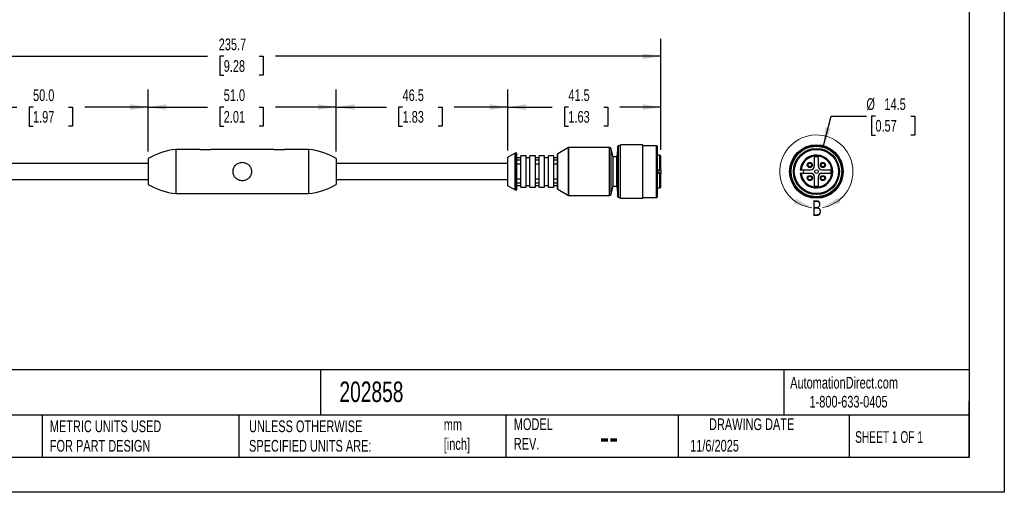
# Model space of a CAD drawing. Header units: millimetres. Extents: x 0 to 419, y 0 to 324.
# Tile 2 of 4: x 152 to 419, y 0 to 128. Entities that reach past the tile are written whole.
import ezdxf

# ---------------------------------------------------------------- set-up
doc = ezdxf.new("R2010")
doc.units = ezdxf.units.MM
doc.header["$LTSCALE"] = 1.5
doc.layers.add('DIMENSIONS', color=140, linetype='Continuous', lineweight=25)
doc.layers.add('TEXT', color=140, linetype='Continuous', lineweight=25)
doc.styles.add('SLDTEXTSTYLE0', font='TXT', dxfattribs={"width": 0.7})
doc.styles.add('SLDTEXTSTYLE1', font='TXT', dxfattribs={"width": 0.65})
doc.dimstyles.new('SLDDIMSTYLE0', dxfattribs={"dimtxt": 3.237012, "dimasz": 4.953, "dimexe": 0, "dimexo": 0.0625, "dimgap": 0.809253, "dimtad": 0, "dimtih": 1, "dimtoh": 1, "dimdec": 1, "dimrnd": 1e-09, "dimzin": 12, "dimdsep": 46, "dimtxsty": 'SLDTEXTSTYLE0', "dimsah": 1, "dimcen": 0.09, "dimadec": 0, "dimazin": 3, "dimtfac": 1, "dimtdec": 1, "dimtofl": 0, "dimtmove": 0, "dimatfit": 3, "dimfxl": 0, "dimfrac": 2, "dimtolj": 1, "dimtzin": 12, "dimarcsym": 0})
doc.dimstyles.new('SLDDIMSTYLE1', dxfattribs={"dimtxt": 3.237012, "dimasz": 4.953, "dimexe": 0, "dimexo": 0.0625, "dimgap": 0.809253, "dimtad": 0, "dimtih": 1, "dimtoh": 1, "dimdec": 1, "dimrnd": 1e-09, "dimzin": 4, "dimdsep": 46, "dimtxsty": 'SLDTEXTSTYLE0', "dimsah": 1, "dimcen": 0.09, "dimadec": 0, "dimazin": 1, "dimtfac": 1, "dimtdec": 1, "dimtofl": 0, "dimtmove": 0, "dimatfit": 3, "dimfxl": 0, "dimfrac": 2, "dimtolj": 1, "dimtzin": 12, "dimarcsym": 0})
doc.dimstyles.new('SLDDIMSTYLE2', dxfattribs={"dimtxt": 3.237012, "dimasz": 4.953, "dimexe": 0, "dimexo": 0.0625, "dimgap": 0.809253, "dimtad": 0, "dimtih": 1, "dimtoh": 1, "dimdec": 1, "dimrnd": 1e-09, "dimzin": 12, "dimdsep": 46, "dimtxsty": 'SLDTEXTSTYLE0', "dimsah": 1, "dimcen": 0, "dimadec": 0, "dimazin": 3, "dimtfac": 1, "dimtdec": 1, "dimtofl": 0, "dimtmove": 0, "dimatfit": 3, "dimfxl": 0, "dimfrac": 2, "dimtolj": 1, "dimtzin": 12, "dimarcsym": 0})

# ---------------------------------------------------------------- blocks, each defined once
blk = doc.blocks.new('_D_1')
at = {"layer": 'DIMENSIONS'}
for p, q in [((136.96, 92.12), (136.96, 109.21)), ((186.96, 92.38), (186.96, 109.21)), ((136.96, 104.44), (151.34, 104.44)), ((155.73, 104.44), (154.64, 104.44)), ((154.64, 104.44), (154.64, 99.3)), ((165.35, 104.44), (166.44, 104.44)), ((166.44, 104.44), (166.44, 99.3)), ((186.96, 104.44), (169.74, 104.44)), ((154.64, 99.3), (155.73, 99.3)), ((166.44, 99.3), (165.35, 99.3))]:
    blk.add_line(p, q, dxfattribs=at)
for points in [[(136.96, 104.44), (141.91, 103.68), (141.91, 105.21)], [(186.96, 104.44), (182.01, 105.21), (182.01, 103.68)]]:
    blk.add_solid(points, dxfattribs=at)
at = {"layer": 'DIMENSIONS', "char_height": 3.175, "attachment_point": 1, "style": 'SLDTEXTSTYLE0'}
for s, insert in [('50.0', (155.73, 109.26)), ('1.97', (155.73, 103.39))]:
    blk.add_mtext(s, dxfattribs=dict(at, insert=insert))
blk = doc.blocks.new('_D_2')
at = {"layer": 'DIMENSIONS'}
for p, q in [((186.96, 92.38), (186.96, 109.21)), ((237.96, 92.38), (237.96, 109.21)), ((186.96, 104.44), (203.04, 104.44)), ((207.43, 104.44), (206.34, 104.44)), ((206.34, 104.44), (206.34, 99.3)), ((217.05, 104.44), (218.14, 104.44)), ((218.14, 104.44), (218.14, 99.3)), ((237.96, 104.44), (221.43, 104.44)), ((206.34, 99.3), (207.43, 99.3)), ((218.14, 99.3), (217.05, 99.3))]:
    blk.add_line(p, q, dxfattribs=at)
for points in [[(186.96, 104.44), (191.91, 103.68), (191.91, 105.21)], [(237.96, 104.44), (233.01, 105.21), (233.01, 103.68)]]:
    blk.add_solid(points, dxfattribs=at)
at = {"layer": 'DIMENSIONS', "char_height": 3.175, "attachment_point": 1, "style": 'SLDTEXTSTYLE0'}
for s, insert in [('51.0', (207.43, 109.26)), ('2.01', (207.43, 103.39))]:
    blk.add_mtext(s, dxfattribs=dict(at, insert=insert))
blk = doc.blocks.new('_D_3')
at = {"layer": 'DIMENSIONS'}
for p, q in [((237.96, 92.38), (237.96, 109.21)), ((284.46, 92.67), (284.46, 109.21)), ((237.96, 104.44), (251.55, 104.44)), ((255.93, 104.44), (254.85, 104.44)), ((254.85, 104.44), (254.85, 99.3)), ((265.55, 104.44), (266.64, 104.44)), ((266.64, 104.44), (266.64, 99.3)), ((284.46, 104.44), (269.94, 104.44)), ((254.85, 99.3), (255.93, 99.3)), ((266.64, 99.3), (265.55, 99.3))]:
    blk.add_line(p, q, dxfattribs=at)
for points in [[(237.96, 104.44), (242.91, 103.68), (242.91, 105.21)], [(284.46, 104.44), (279.51, 105.21), (279.51, 103.68)]]:
    blk.add_solid(points, dxfattribs=at)
at = {"layer": 'DIMENSIONS', "char_height": 3.175, "attachment_point": 1, "style": 'SLDTEXTSTYLE0'}
for s, insert in [('46.5', (255.93, 109.26)), ('1.83', (255.93, 103.39))]:
    blk.add_mtext(s, dxfattribs=dict(at, insert=insert))
blk = doc.blocks.new('_D_4')
at = {"layer": 'DIMENSIONS'}
for p, q in [((284.46, 92.67), (284.46, 109.21)), ((325.96, 93.08), (325.96, 109.21)), ((284.46, 104.44), (296.5, 104.44)), ((300.89, 104.44), (299.8, 104.44)), ((299.8, 104.44), (299.8, 99.3)), ((310.51, 104.44), (311.59, 104.44)), ((311.59, 104.44), (311.59, 99.3)), ((325.96, 104.44), (314.89, 104.44)), ((299.8, 99.3), (300.89, 99.3)), ((311.59, 99.3), (310.51, 99.3))]:
    blk.add_line(p, q, dxfattribs=at)
for points in [[(284.46, 104.44), (289.41, 103.68), (289.41, 105.21)], [(325.96, 104.44), (321.01, 105.21), (321.01, 103.68)]]:
    blk.add_solid(points, dxfattribs=at)
at = {"layer": 'DIMENSIONS', "char_height": 3.175, "attachment_point": 1, "style": 'SLDTEXTSTYLE0'}
for s, insert in [('41.5', (300.89, 109.26)), ('1.63', (300.89, 103.39))]:
    blk.add_mtext(s, dxfattribs=dict(at, insert=insert))
blk = doc.blocks.new('_D_5')
at = {"layer": 'DIMENSIONS'}
for p, q in [((90.21, 93.31), (90.21, 122.99)), ((325.96, 92.85), (325.96, 122.99)), ((90.21, 118.23), (203.04, 118.23)), ((207.43, 118.23), (206.34, 118.23)), ((206.34, 118.23), (206.34, 113.08)), ((217.05, 118.23), (218.14, 118.23)), ((218.14, 118.23), (218.14, 113.08)), ((325.96, 118.23), (221.43, 118.23)), ((206.34, 113.08), (207.43, 113.08)), ((218.14, 113.08), (217.05, 113.08))]:
    blk.add_line(p, q, dxfattribs=at)
for points in [[(90.21, 118.23), (95.17, 117.46), (95.17, 118.99)], [(325.96, 118.23), (321.01, 118.99), (321.01, 117.46)]]:
    blk.add_solid(points, dxfattribs=at)
at = {"layer": 'DIMENSIONS', "char_height": 3.175, "attachment_point": 1, "style": 'SLDTEXTSTYLE0'}
for s, insert in [('235.7', (206.08, 123.04)), ('9.28', (207.43, 117.17))]:
    blk.add_mtext(s, dxfattribs=dict(at, insert=insert))
blk = doc.blocks.new('_D_6')
at = {"layer": 'DIMENSIONS'}
for p, q in [((370.03, 93.98), (372.18, 102.03)), ((372.18, 102.03), (381.71, 102.03)), ((384.15, 102.03), (383.07, 102.03)), ((383.07, 102.03), (383.07, 96.88)), ((393.77, 102.03), (394.86, 102.03)), ((394.86, 102.03), (394.86, 96.88)), ((383.07, 96.88), (384.15, 96.88)), ((394.86, 96.88), (393.77, 96.88))]:
    blk.add_line(p, q, dxfattribs=at)
blk.add_solid([(370.03, 93.98), (372.05, 98.57), (370.57, 98.96)], dxfattribs=at)
at = {"layer": 'DIMENSIONS', "char_height": 3.175, "attachment_point": 1, "style": 'SLDTEXTSTYLE0'}
for s, insert in [('%%c', (381.71, 106.84)), ('14.5', (386.6, 106.84)), ('0.57', (384.15, 100.97))]:
    blk.add_mtext(s, dxfattribs=dict(at, insert=insert))

msp = doc.modelspace()

# ---------------------------------------------------------------- linework, layer by layer
at = {"color": 7, "linetype": 'Continuous'}
for p, q in [((419.1, 323.85), (419.1, 0)), ((419.1, 0), (0, 0))]:
    msp.add_line(p, q, dxfattribs=at)
for p, q in [((300.94, 93.46), (298.01, 91.77)), ((300.94, 80.49), (300.94, 93.46)), ((312.01, 93.48), (300.99, 93.48)), ((300.99, 80.48), (300.99, 93.48)), ((312.01, 80.48), (312.01, 93.48)), ((314.31, 93.79), (314.06, 90.98)), ((314.31, 80.16), (314.31, 93.79)), ((315.06, 93.98), (314.51, 93.98)), ((314.51, 79.98), (314.51, 93.98)), ((321.06, 94.23), (315.06, 94.23)), ((315.06, 79.73), (315.06, 94.23)), ((321.06, 79.73), (321.06, 94.23)), ((324.81, 93.98), (321.06, 93.98)), ((325.06, 93.83), (324.81, 93.98)), ((324.81, 79.98), (324.81, 93.98)), ((325.06, 80.12), (325.06, 93.83)), ((200.99, 92.98), (194.46, 92.98)), ((194.46, 92.98), (194.46, 80.98)), ((200.99, 92.87), (200.99, 92.98)), ((200.99, 92.97), (203.93, 92.97)), ((203.93, 92.87), (200.99, 92.87)), ((220.99, 92.98), (203.93, 92.98)), ((203.93, 92.98), (203.93, 92.87)), ((220.99, 92.87), (220.99, 92.98)), ((220.99, 92.97), (223.93, 92.97)), ((223.93, 92.87), (220.99, 92.87)), ((230.46, 92.98), (223.93, 92.98)), ((223.93, 92.98), (223.93, 92.87)), ((230.46, 92.98), (230.46, 80.98)), ((286.44, 91.96), (284.51, 90.85)), ((284.51, 83.1), (284.51, 90.85)), ((286.44, 81.99), (286.44, 91.96)), ((286.86, 91.98), (286.49, 91.98)), ((286.49, 81.98), (286.49, 91.98)), ((286.86, 81.98), (286.86, 91.98)), ((286.96, 82.08), (286.96, 91.88)), ((289.46, 91.23), (287.96, 91.23)), ((287.96, 82.73), (287.96, 91.23)), ((289.46, 82.73), (289.46, 91.23)), ((291.96, 91.23), (290.46, 91.23)), ((290.46, 82.73), (290.46, 91.23)), ((291.96, 82.73), (291.96, 91.23)), ((294.46, 91.23), (292.96, 91.23)), ((292.96, 82.73), (292.96, 91.23)), ((294.46, 82.73), (294.46, 91.23)), ((296.96, 91.23), (295.46, 91.23)), ((295.46, 82.73), (295.46, 91.23)), ((296.96, 82.73), (296.96, 91.23)), ((297.96, 82.27), (297.96, 91.69)), ((298.01, 82.18), (298.01, 91.77)), ((313.06, 90.98), (312.49, 93.11)), ((312.49, 80.85), (312.49, 93.11)), ((314.06, 90.98), (313.06, 90.98)), ((313.06, 82.98), (313.06, 90.98)), ((314.06, 82.98), (314.06, 90.98)), ((325.71, 91.43), (325.06, 91.43)), ((325.96, 91.18), (325.71, 91.43)), ((325.71, 87.48), (325.71, 91.43)), ((325.96, 87.48), (325.96, 91.18)), ((367.65, 88.48), (367.65, 90.94)), ((368.65, 90.94), (368.65, 88.48)), ((186.96, 89.13), (136.96, 89.13)), ((186.96, 90.48), (186.96, 83.48)), ((237.96, 90.48), (237.96, 83.48)), ((284.46, 89.13), (237.96, 89.13)), ((284.46, 83.19), (284.46, 90.76)), ((287.96, 90.73), (286.96, 90.73)), ((286.96, 90.15), (287.96, 90.15)), ((287.96, 88.98), (286.96, 88.98)), ((290.46, 90.73), (289.46, 90.73)), ((292.96, 90.73), (291.96, 90.73)), ((291.96, 90.15), (292.96, 90.15)), ((292.96, 88.98), (291.96, 88.98)), ((295.46, 90.73), (294.46, 90.73)), ((297.96, 90.73), (296.96, 90.73)), ((296.96, 90.15), (297.96, 90.15)), ((297.96, 88.98), (296.96, 88.98)), ((325.06, 87.48), (325.71, 87.48)), ((325.71, 86.48), (325.06, 86.48)), ((325.46, 87.48), (325.46, 86.48)), ((325.71, 82.53), (325.71, 86.48)), ((325.96, 87.48), (325.96, 86.48)), ((325.96, 82.78), (325.96, 86.48)), ((363.98, 87.48), (366.65, 87.48)), ((366.65, 86.48), (363.98, 86.48)), ((367.65, 83.01), (367.65, 85.48)), ((368.65, 85.48), (368.65, 83.01)), ((369.65, 87.48), (372.12, 87.48)), ((372.12, 86.48), (369.65, 86.48)), ((136.96, 84.83), (186.96, 84.83)), ((237.96, 84.83), (284.46, 84.83)), ((284.51, 83.1), (286.44, 81.99)), ((286.96, 84.98), (287.96, 84.98)), ((287.96, 83.8), (286.96, 83.8)), ((286.96, 83.23), (287.96, 83.23)), ((289.46, 83.23), (290.46, 83.23)), ((291.96, 84.98), (292.96, 84.98)), ((292.96, 83.8), (291.96, 83.8)), ((291.96, 83.23), (292.96, 83.23)), ((294.46, 83.23), (295.46, 83.23)), ((296.96, 84.98), (297.96, 84.98)), ((297.96, 83.8), (296.96, 83.8)), ((296.96, 83.23), (297.96, 83.23)), ((312.49, 80.85), (313.06, 82.98)), ((313.06, 82.98), (314.06, 82.98)), ((314.06, 82.98), (314.31, 80.16)), ((325.71, 82.53), (325.96, 82.78)), ((194.46, 80.98), (230.46, 80.98)), ((286.49, 81.98), (286.86, 81.98)), ((287.96, 82.73), (289.46, 82.73)), ((290.46, 82.73), (291.96, 82.73)), ((292.96, 82.73), (294.46, 82.73)), ((295.46, 82.73), (296.96, 82.73)), ((298.01, 82.18), (300.94, 80.49)), ((300.99, 80.48), (312.01, 80.48)), ((324.81, 79.98), (325.06, 80.12)), ((325.06, 82.53), (325.71, 82.53)), ((314.51, 79.98), (315.06, 79.98)), ((315.06, 79.73), (321.06, 79.73)), ((321.06, 79.98), (324.81, 79.98))]:
    msp.add_line(p, q)
for centre, radius in [((368.15, 86.98), 7.25), ((368.15, 86.98), 7), ((368.15, 86.98), 6.86), ((368.15, 86.98), 6.25), ((368.15, 86.98), 6), ((366.38, 88.74), 0.7), ((366.38, 88.74), 0.5), ((369.92, 88.74), 0.7), ((369.92, 88.74), 0.5), ((366.38, 85.21), 0.7), ((366.38, 85.21), 0.5), ((368.15, 86.98), 0.5), ((369.92, 85.21), 0.7), ((369.92, 85.21), 0.5)]:
    msp.add_circle(centre, radius)
at = {"color": 7, "linetype": 'Continuous', "lineweight": 18}
msp.add_arc((368.15, 86.98), 9.91, 279.8367, 263.0246, dxfattribs=at)
for centre, radius, start, end in [((300.99, 93.38), 0.1, 90, 120), ((312.01, 92.98), 0.5, 15, 90), ((314.51, 93.78), 0.2, 90, 175), ((196.91, 73.13), 20, 97.0358, 119.8341), ((228.01, 73.13), 20, 60.1659, 82.9642), ((284.56, 90.76), 0.1, 120, 180), ((286.49, 91.88), 0.1, 90, 120), ((286.86, 91.88), 0.1, 0, 90), ((298.06, 91.69), 0.1, 120, 180), ((368.15, 86.98), 4.45, 186.4514, 173.5486), ((368.15, 86.98), 4.2, 186.8371, 173.1629), ((368.15, 86.98), 4, 82.8192, 97.1808), ((366.65, 88.48), 1, 270, 0), ((369.65, 88.48), 1, 180, 270), ((364.25, 86.98), 0.5, 270, 90), ((366.65, 85.48), 1, 0, 90), ((369.65, 85.48), 1, 90, 180), ((368.15, 86.98), 4, 352.8192, 7.1808), ((196.91, 100.83), 20, 240.1659, 262.9642), ((228.01, 100.83), 20, 277.0358, 299.8341), ((284.56, 83.19), 0.1, 180, 240), ((368.15, 86.98), 4, 262.8192, 277.1808), ((286.49, 82.08), 0.1, 240, 270), ((286.86, 82.08), 0.1, 270, 0), ((298.06, 82.27), 0.1, 180, 240), ((300.99, 80.58), 0.1, 240, 270), ((312.01, 80.98), 0.5, 270, 345), ((314.51, 80.18), 0.2, 185, 270)]:
    msp.add_arc(centre, radius, start, end)
for points in [[(209.96, 86.98), (209.96, 87.02), (209.96, 87.12), (209.97, 87.26), (209.99, 87.4), (210.02, 87.54), (210.06, 87.67), (210.1, 87.81), (210.19, 88.05), (210.37, 88.38), (210.68, 88.76), (211.06, 89.07), (211.49, 89.3), (211.97, 89.44), (212.46, 89.49), (212.95, 89.44), (213.43, 89.3), (213.86, 89.07), (214.24, 88.76), (214.55, 88.38), (214.74, 88.02), (214.86, 87.71), (214.92, 87.47), (214.95, 87.22), (214.96, 87.06), (214.96, 86.98)], [(214.96, 86.98), (214.96, 86.93), (214.96, 86.83), (214.95, 86.69), (214.93, 86.55), (214.9, 86.42), (214.86, 86.28), (214.82, 86.15), (214.73, 85.9), (214.55, 85.57), (214.24, 85.2), (213.86, 84.89), (213.43, 84.65), (212.95, 84.51), (212.46, 84.46), (211.97, 84.51), (211.49, 84.65), (211.06, 84.89), (210.68, 85.2), (210.37, 85.57), (210.18, 85.94), (210.06, 86.24), (210, 86.48), (209.97, 86.73), (209.96, 86.89), (209.96, 86.98)]]:
    msp.add_open_spline(points, degree=3, knots=[0, 0, 0, 0, 0.01788, 0.035657, 0.05339, 0.071133, 0.088944, 0.10688, 0.124994, 0.187392, 0.250143, 0.313206, 0.375304, 0.438079, 0.500019, 0.561915, 0.624734, 0.686819, 0.749896, 0.812634, 0.875045, 0.90661, 0.937757, 0.968786, 1, 1, 1, 1])
for points in [[(325.71, 87.48), (325.8, 87.48), (325.88, 87.48), (325.96, 87.48)], [(325.96, 86.48), (325.88, 86.48), (325.8, 86.48), (325.71, 86.48)], [(363.73, 87.48), (363.82, 87.48), (363.9, 87.48), (363.98, 87.48)], [(363.98, 86.48), (363.9, 86.48), (363.82, 86.48), (363.73, 86.48)]]:
    msp.add_open_spline(points, degree=3)
for points in [[(366.95, 77.13), (362.6, 79.62), (362.05, 78.2)], [(369.85, 77.21), (374.68, 78.51), (374.07, 79.91)]]:
    msp.add_solid(points, dxfattribs=at)
at = {"layer": 'TEXT'}
for p, q in [((409.57, 314.32), (409.57, 9.52)), ((409.57, 33.19), (9.52, 33.19)), ((233.64, 33.19), (233.64, 20.95)), ((359.36, 33.19), (359.36, 20.95)), ((409.57, 9.52), (409.57, 24.77)), ((409.57, 20.95), (9.52, 20.95)), ((158.23, 20.95), (158.23, 9.52)), ((211.5, 20.95), (211.5, 9.52)), ((283.95, 20.95), (283.95, 9.52)), ((330.7, 20.95), (330.7, 9.52)), ((377.02, 20.95), (377.02, 9.52)), ((9.52, 9.52), (409.57, 9.52))]:
    msp.add_line(p, q, dxfattribs=at)

# ---------------------------------------------------------------- texts
at = {"color": 7, "linetype": 'Continuous', "lineweight": 18, "insert": (366.95, 79.18), "char_height": 4.23, "attachment_point": 1, "style": 'SLDTEXTSTYLE0'}
msp.add_mtext('B', dxfattribs=at)
at = {"color": 179, "linetype": 'Continuous', "lineweight": 18, "char_height": 3.175, "attachment_point": 1, "style": 'SLDTEXTSTYLE0'}
for s, insert in [('AutomationDirect.com', (361.04, 31.31)), ('1-800-633-0405', (366.29, 26.16))]:
    msp.add_mtext(s, dxfattribs=dict(at, insert=insert))
at = {"layer": 'TEXT'}
for s, insert, char_height, attachment_point, style in [('202858', (238.81, 30.03), 5.556, 1, 'SLDTEXTSTYLE0'), ('METRIC UNITS USED ^JFOR PART DESIGN', (160.28, 19.49), 3.175, 1, 'SLDTEXTSTYLE0'), ('UNLESS OTHERWISE ^JSPECIFIED UNITS ARE:', (214.3, 19.49), 3.175, 1, 'SLDTEXTSTYLE0'), ('mm^J[inch]', (267.1, 19.98), 3.175, 1, 'SLDTEXTSTYLE0'), ('MODEL ^JREV.', (286.1, 20.05), 3.175, 1, 'SLDTEXTSTYLE0'), ('DRAWING DATE', (350.59, 20.05), 3.175, 2, 'SLDTEXTSTYLE0'), ('SHEET 1 OF 1', (378.66, 16.58), 3.175, 1, 'SLDTEXTSTYLE1'), ('--', (309.45, 19.04), 7.937, 1, 'SLDTEXTSTYLE0'), ('11/6/2025', (333.92, 14.23), 3.175, 1, 'SLDTEXTSTYLE0')]:
    msp.add_mtext(s, dxfattribs=dict(at, insert=insert, char_height=char_height, attachment_point=attachment_point, style=style))

# ---------------------------------------------------------------- dimensions: what is measured, and where the dimension line sits
at = {"layer": 'DIMENSIONS'}
for base, p1, p2, dimstyle, picture, middle in [((90.2132, 118.2262), (325.9601, 90.9448), (90.2132, 91.4012), 'SLDDIMSTYLE0', '_D_5', (212.2394, 118.2262)), ((186.96, 104.44), (136.96, 90.21), (186.96, 90.48), 'SLDDIMSTYLE1', '_D_1', (160.54, 104.44)), ((237.96, 104.44), (186.96, 90.48), (237.96, 90.48), 'SLDDIMSTYLE1', '_D_2', (212.24, 104.44)), ((284.46, 104.44), (237.96, 90.48), (284.46, 90.76), 'SLDDIMSTYLE0', '_D_3', (260.74, 104.44)), ((325.96, 104.44), (284.46, 90.76), (325.96, 91.18), 'SLDDIMSTYLE0', '_D_4', (305.7, 104.44))]:
    dim = msp.add_linear_dim(base=base, p1=p1, p2=p2, dimstyle=dimstyle, dxfattribs=at)
    dim.commit()
    dim.dimension.update_dxf_attribs({"geometry": picture, "text_midpoint": middle, "dimtype": 160})
dim = msp.add_diameter_dim_2p(p1=(366.28, 79.97), p2=(370.03, 93.98), dimstyle='SLDDIMSTYLE2', dxfattribs=at)
dim.commit()
dim.dimension.update_dxf_attribs({"geometry": '_D_6', "text_midpoint": (388.96, 102.03), "dimtype": 163})

doc.saveas('drawing.dxf')
